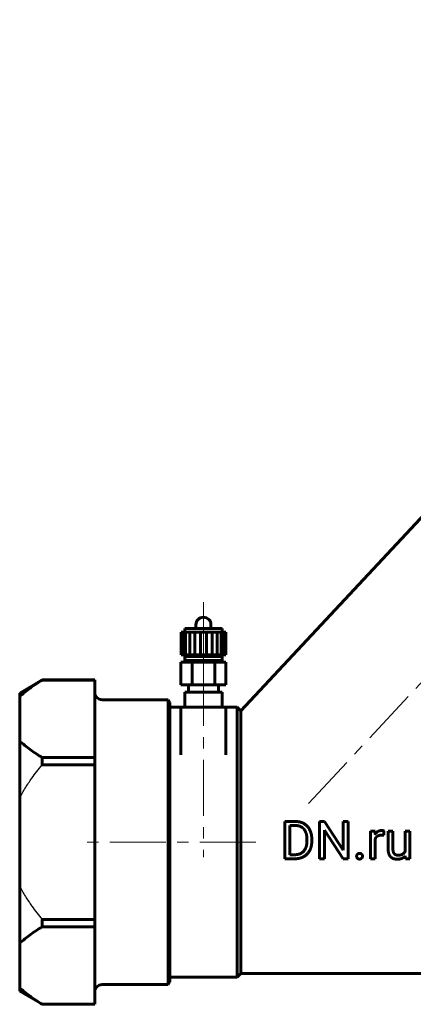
# Model space of a CAD drawing. Header units: millimetres. Extents: x -76 to 77, y -73 to 73.
# Tile 1 of 3: x -76 to -24, y -73 to 58. Entities that reach past the tile are written whole.
import ezdxf

# ---------------------------------------------------------------- set-up
doc = ezdxf.new("R2010")
doc.units = ezdxf.units.MM
for name, pattern in [('K5LT-1', [0]), ('K5LT_AXLED', [12, 7.5, -1.5, 1.5, -1.5]), ('K5LT_BASIC', [0])]:
    doc.linetypes.add(name, pattern=pattern)
doc.layers.add('Системный слой (1)', color=7, linetype='Continuous', true_color=0x6c6c6c)

# ---------------------------------------------------------------- blocks, each defined once
blk = doc.blocks.new('U0')
at = {"layer": 'Системный слой (1)', "color": 150, "linetype": 'K5LT_BASIC', "lineweight": 60, "true_color": 0x0080ff}
for p, q in [((-56.5, -33.77), (-55, -33.77)), ((-49, -33.77), (-47.5, -33.77))]:
    blk.add_line(p, q, dxfattribs=at)
blk = doc.blocks.new('U1')
at = {"layer": 'Системный слой (1)', "color": 150, "linetype": 'K5LT_BASIC', "lineweight": 60, "true_color": 0x0080ff}
for p, q in [((-55, -40.11), (-55, -40.11)), ((-49, -40.11), (-49, -40.11))]:
    blk.add_line(p, q, dxfattribs=at)

msp = doc.modelspace()

# ---------------------------------------------------------------- linework, layer by layer
at = {"layer": 'Системный слой (1)', "color": 30, "linetype": 'K5LT_AXLED', "lineweight": 18, "true_color": 0xff8000}
for p, q in [((-38.01, -46.62), (59.48, 57.92)), ((-52, -19.77), (-52, -25.27)), ((-52, -24.77), (-52, -29.02)), ((-52, -25.52), (-52, -29.77)), ((-52, -28.77), (-52, -53.77)), ((-45, -51.77), (-67.5, -51.77))]:
    msp.add_line(p, q, dxfattribs=at)
at = {"layer": 'Системный слой (1)', "color": 150, "linetype": 'K5LT_BASIC', "lineweight": 60, "true_color": 0x0080ff}
for p, q in [((0.18, 16.33), (-47, -34.27)), ((-54.5, -23.77), (-54.5, -23.27)), ((-49.5, -23.27), (-54.5, -23.27)), ((-53, -23.27), (-53, -22.77)), ((-51, -23.27), (-51, -22.77)), ((-49.5, -23.77), (-49.5, -23.27)), ((-49.5, -23.77), (-49.5, -23.27)), ((-54.97, -23.77), (-54.77, -23.77)), ((-54.97, -26.77), (-54.97, -23.77)), ((-54.77, -23.77), (-54.38, -23.77)), ((-54.77, -26.77), (-54.77, -23.77)), ((-54.38, -26.77), (-54.38, -23.77)), ((-54.38, -23.77), (-53.83, -23.77)), ((-53.83, -26.77), (-53.83, -23.77)), ((-53.83, -23.77), (-53.15, -23.77)), ((-53.15, -26.77), (-53.15, -23.77)), ((-53.15, -23.77), (-52.39, -23.77)), ((-52.39, -26.77), (-52.39, -23.77)), ((-52.39, -23.77), (-51.61, -23.77)), ((-51.61, -26.77), (-51.61, -23.77)), ((-51.61, -23.77), (-50.85, -23.77)), ((-50.85, -23.77), (-50.17, -23.77)), ((-50.85, -26.77), (-50.85, -23.77)), ((-50.17, -26.77), (-50.17, -23.77)), ((-50.17, -23.77), (-49.62, -23.77)), ((-49.62, -23.77), (-49.23, -23.77)), ((-49.62, -26.77), (-49.62, -23.77)), ((-49.23, -23.77), (-49.03, -23.77)), ((-49.23, -26.77), (-49.23, -23.77)), ((-49.03, -26.77), (-49.03, -23.77)), ((-54.97, -26.77), (-54.77, -26.77)), ((-54.77, -26.77), (-54.38, -26.77)), ((-49.5, -27.02), (-54.5, -27.02)), ((-54.5, -27.52), (-54.5, -27.02)), ((-49.5, -27.52), (-54.5, -27.52)), ((-54.38, -26.77), (-53.83, -26.77)), ((-54, -27.02), (-54, -26.77)), ((-54, -27.77), (-54, -27.52)), ((-53.83, -26.77), (-53.15, -26.77)), ((-53.15, -26.77), (-52.39, -26.77)), ((-52.39, -26.77), (-51.61, -26.77)), ((-51.61, -26.77), (-50.85, -26.77)), ((-50.85, -26.77), (-50.17, -26.77)), ((-50.17, -26.77), (-49.62, -26.77)), ((-50, -27.02), (-50, -26.77)), ((-50, -27.77), (-50, -27.52)), ((-49.62, -26.77), (-49.23, -26.77)), ((-49.5, -27.52), (-49.5, -27.02)), ((-49.5, -27.52), (-49.5, -27.02)), ((-49.23, -26.77), (-49.03, -26.77)), ((-55, -27.77), (-53.5, -27.77)), ((-55, -30.77), (-55, -27.77)), ((-53.5, -30.77), (-53.5, -27.77)), ((-53.5, -27.77), (-50.5, -27.77)), ((-50.5, -30.77), (-50.5, -27.77)), ((-50.5, -27.77), (-49, -27.77)), ((-49, -30.77), (-49, -27.77)), ((-73.5, -30.14), (-76.5, -31.88)), ((-73.5, -30.14), (-66.5, -30.14)), ((-73.5, -30.14), (-73.5, -30.15)), ((-73.5, -30.15), (-66.5, -30.15)), ((-66.5, -30.14), (-66.5, -30.15)), ((-66.5, -30.15), (-66.5, -32.19)), ((-55, -30.77), (-53.5, -30.77)), ((-54, -31.77), (-54, -30.77)), ((-53.5, -30.77), (-50.5, -30.77)), ((-50.5, -30.77), (-49, -30.77)), ((-50, -31.77), (-50, -30.77)), ((-76.5, -31.88), (-76.5, -32.37)), ((-76.5, -38.26), (-76.5, -32.37)), ((-66.5, -35.31), (-66.5, -32.19)), ((-56.72, -32.77), (-65.5, -32.77)), ((-56.5, -33.14), (-56.72, -32.77)), ((-56.72, -32.77), (-56.72, -51.77)), ((-54.5, -31.77), (-49.5, -31.77)), ((-54.5, -33.77), (-54.5, -31.77)), ((-49.5, -33.77), (-49.5, -31.77)), ((-56.5, -33.14), (-56.5, -70.39)), ((-55, -40.11), (-55, -33.77)), ((-55, -33.77), (-49, -33.77)), ((-49, -40.11), (-49, -33.77)), ((-47, -34.27), (-47.5, -33.77)), ((-47.5, -33.77), (-47.5, -69.77)), ((-66.5, -38.44), (-66.5, -35.31)), ((-47, -34.33), (-47, -34.27)), ((-47, -34.33), (-47, -69.27)), ((-76.5, -38.26), (-76.5, -45.87)), ((-66.5, -38.44), (-66.5, -40.48)), ((-73.5, -40.48), (-66.5, -40.48)), ((-73.5, -40.48), (-73.5, -41.44)), ((-66.5, -40.48), (-66.5, -41.44)), ((-55, -40.11), (-55, -40.11)), ((-49, -40.11), (-49, -40.1)), ((-49, -40.11), (-49, -40.11)), ((-73.5, -41.44), (-66.5, -41.44)), ((-66.5, -41.44), (-66.5, -45.52)), ((-76.5, -57.66), (-76.5, -45.87)), ((-66.5, -51.77), (-66.5, -45.52)), ((-41.16, -49.01), (-39.75, -49.01)), ((-41.16, -49.01), (-41.16, -53.98)), ((-40.5, -49.55), (-40.5, -53.44)), ((-40.5, -49.55), (-39.75, -49.55)), ((-36.53, -49.01), (-35.87, -49.01)), ((-36.53, -49.01), (-36.53, -53.98)), ((-35.87, -49.01), (-33.36, -52.85)), ((-33.36, -49.01), (-33.36, -52.85)), ((-33.36, -49.01), (-32.71, -49.01)), ((-32.71, -49.01), (-32.71, -53.98)), ((-35.87, -50.15), (-33.37, -53.98)), ((-35.87, -50.15), (-35.87, -53.98)), ((-29.74, -50.29), (-29.74, -53.98)), ((-29.74, -50.29), (-29.13, -50.29)), ((-29.13, -50.29), (-29.12, -50.71)), ((-27.96, -50.27), (-27.96, -50.85)), ((-27.38, -50.29), (-27.38, -52.67)), ((-27.38, -50.29), (-26.74, -50.29)), ((-26.74, -50.29), (-26.74, -52.67)), ((-25.1, -50.29), (-25.1, -52.97)), ((-25.1, -50.29), (-24.47, -50.29)), ((-24.47, -50.29), (-24.47, -53.98)), ((-66.5, -58.01), (-66.5, -51.77)), ((-56.72, -51.77), (-56.72, -70.77)), ((-38.21, -51.34), (-38.21, -51.64)), ((-37.56, -51.35), (-37.56, -51.64)), ((-29.11, -51.36), (-29.11, -53.98)), ((-40.5, -53.44), (-39.81, -53.44)), ((-25.09, -53.61), (-25.07, -53.98)), ((-41.16, -53.98), (-39.81, -53.98)), ((-36.53, -53.98), (-35.87, -53.98)), ((-33.37, -53.98), (-32.71, -53.98)), ((-29.74, -53.98), (-29.11, -53.98)), ((-25.07, -53.98), (-24.47, -53.98)), ((-76.5, -57.66), (-76.5, -65.28)), ((-66.5, -58.01), (-66.5, -62.09)), ((-73.5, -62.09), (-73.5, -63.06)), ((-73.5, -62.09), (-66.5, -62.09)), ((-66.5, -62.09), (-66.5, -63.06)), ((-73.5, -63.06), (-66.5, -63.06)), ((-66.5, -63.06), (-66.5, -65.1)), ((-76.5, -71.17), (-76.5, -65.28)), ((-66.5, -68.22), (-66.5, -65.1)), ((-66.5, -71.35), (-66.5, -68.22)), ((-47, -69.27), (-47.5, -69.77)), ((-47, -69.27), (-6, -69.27)), ((-56.72, -70.77), (-65.5, -70.77)), ((-56.5, -70.39), (-56.72, -70.77)), ((-56.5, -69.77), (-47.5, -69.77)), ((-76.5, -71.17), (-76.5, -71.66)), ((-73.5, -73.39), (-76.5, -71.66)), ((-66.5, -71.35), (-66.5, -73.39)), ((-73.5, -73.39), (-66.5, -73.39)), ((-73.5, -73.39), (-73.5, -73.39)), ((-73.5, -73.39), (-66.5, -73.39)), ((-66.5, -73.39), (-66.5, -73.39))]:
    msp.add_line(p, q, dxfattribs=at)
for centre, start, end in [((-52, -22.77), 90, 180), ((-52, -22.77), 0, 90), ((-65.5, -31.77), 180, 270), ((-65.5, -71.77), 90, 180)]:
    msp.add_arc(centre, 1, start, end, dxfattribs=at)
for points, degree, knots in [([(-76.5, -32.37), (-76.29, -32.16), (-75.85, -31.77), (-75.1, -31.2), (-74.32, -30.66), (-73.77, -30.31), (-73.5, -30.15)], 3, [0, 0, 0, 0, 1.810312, 3.499891, 5.361911, 7, 7, 7, 7]), ([(-76.5, -38.26), (-76.29, -38.47), (-75.85, -38.86), (-75.1, -39.43), (-74.32, -39.97), (-73.77, -40.32), (-73.5, -40.48)], 3, [0, 0, 0, 0, 1.810312, 3.499891, 5.361911, 7, 7, 7, 7]), ([(-28.76, -50.35), (-28.97, -50.47), (-29.11, -50.7), (-29.12, -50.71)], 2, [0, 0, 0, 1.96718, 2, 2, 2]), ([(-29.11, -51.36), (-29.05, -51.2), (-28.82, -50.96), (-28.49, -50.83), (-28.27, -50.83)], 2, [0, 0, 0, 0.957317, 1.978659, 3, 3, 3]), ([(-76.5, -65.28), (-76.29, -65.07), (-75.85, -64.68), (-75.1, -64.11), (-74.32, -63.57), (-73.77, -63.22), (-73.5, -63.06)], 3, [0, 0, 0, 0, 1.810312, 3.499891, 5.361911, 7, 7, 7, 7]), ([(-76.5, -71.17), (-76.29, -71.38), (-75.85, -71.76), (-75.1, -72.34), (-74.32, -72.88), (-73.77, -73.22), (-73.5, -73.39)], 3, [0, 0, 0, 0, 1.810312, 3.499891, 5.361911, 7, 7, 7, 7])]:
    msp.add_open_spline(points, degree=degree, knots=knots, dxfattribs=at)
at = {"layer": 'Системный слой (1)', "color": 7, "linetype": 'K5LT-1'}
for points in [[(-76.5, -45.87), (-76.38, -45.65), (-76.14, -45.19), (-75.74, -44.53), (-75.32, -43.87), (-74.82, -43.14), (-74.21, -42.32), (-73.74, -41.73), (-73.5, -41.44)], [(-76.5, -57.66), (-76.38, -57.89), (-76.14, -58.34), (-75.74, -59.01), (-75.32, -59.66), (-74.82, -60.4), (-74.21, -61.21), (-73.74, -61.8), (-73.5, -62.09)]]:
    msp.add_open_spline(points, degree=3, knots=[0, 0, 0, 0, 2.886348, 5.772697, 8.654071, 11.535445, 15.767723, 20, 20, 20, 20], dxfattribs=at)
at = {"layer": 'Системный слой (1)', "color": 150, "linetype": 'K5LT_BASIC', "lineweight": 60, "true_color": 0x0080ff}
for points in [[(-37.56, -51.35), (-37.56, -50.81), (-37.88, -49.95), (-38.46, -49.33), (-39.26, -49.01), (-39.75, -49.01)], [(-38.21, -51.34), (-38.21, -50.91), (-38.42, -50.25), (-38.81, -49.79), (-39.38, -49.55), (-39.75, -49.55)], [(-28.24, -50.22), (-28.54, -50.22), (-28.76, -50.35)], [(-28.27, -50.83), (-28.18, -50.83), (-28.04, -50.84), (-27.96, -50.85)], [(-28.08, -50.23), (-28.17, -50.22), (-28.24, -50.22)], [(-27.96, -50.27), (-27.99, -50.25), (-28.08, -50.23)], [(-39.81, -53.44), (-39.28, -53.44), (-38.57, -52.99), (-38.21, -52.19), (-38.21, -51.64)], [(-39.81, -53.98), (-39.29, -53.98), (-38.47, -53.65), (-37.88, -53.05), (-37.56, -52.18), (-37.56, -51.64)], [(-31.48, -53.37), (-31.58, -53.48), (-31.58, -53.64)], [(-31.58, -53.64), (-31.58, -53.8), (-31.48, -53.91)], [(-31.19, -53.26), (-31.38, -53.26), (-31.48, -53.37)], [(-30.9, -53.37), (-31, -53.26), (-31.19, -53.26)], [(-30.8, -53.64), (-30.8, -53.48), (-30.9, -53.37)], [(-30.9, -53.91), (-30.8, -53.8), (-30.8, -53.64)], [(-27.38, -52.67), (-27.38, -53.04), (-27.2, -53.56), (-27.04, -53.72)], [(-27.04, -53.72), (-26.88, -53.89), (-26.66, -53.97)], [(-26.69, -53.08), (-26.74, -52.92), (-26.74, -52.67)], [(-26.53, -53.34), (-26.63, -53.25), (-26.69, -53.08)], [(-26.32, -53.47), (-26.44, -53.43), (-26.53, -53.34)], [(-26.07, -53.51), (-26.2, -53.51), (-26.32, -53.47)], [(-25.43, -53.35), (-25.66, -53.51), (-26.07, -53.51)], [(-25.49, -53.92), (-25.25, -53.8), (-25.09, -53.61)], [(-25.1, -52.97), (-25.21, -53.21), (-25.43, -53.35)], [(-31.48, -53.91), (-31.38, -54.02), (-31.19, -54.02)], [(-31.19, -54.02), (-31, -54.02), (-30.9, -53.91)], [(-26.66, -53.97), (-26.43, -54.04), (-26.16, -54.04)], [(-26.16, -54.04), (-25.77, -54.04), (-25.49, -53.92)]]:
    msp.add_open_spline(points, degree=2, dxfattribs=at)

# ---------------------------------------------------------------- block references
at = {"layer": 'Системный слой (1)'}
for name in ['U0', 'U1']:
    msp.add_blockref(name, (0, 0), dxfattribs=at)

doc.saveas('drawing.dxf')
